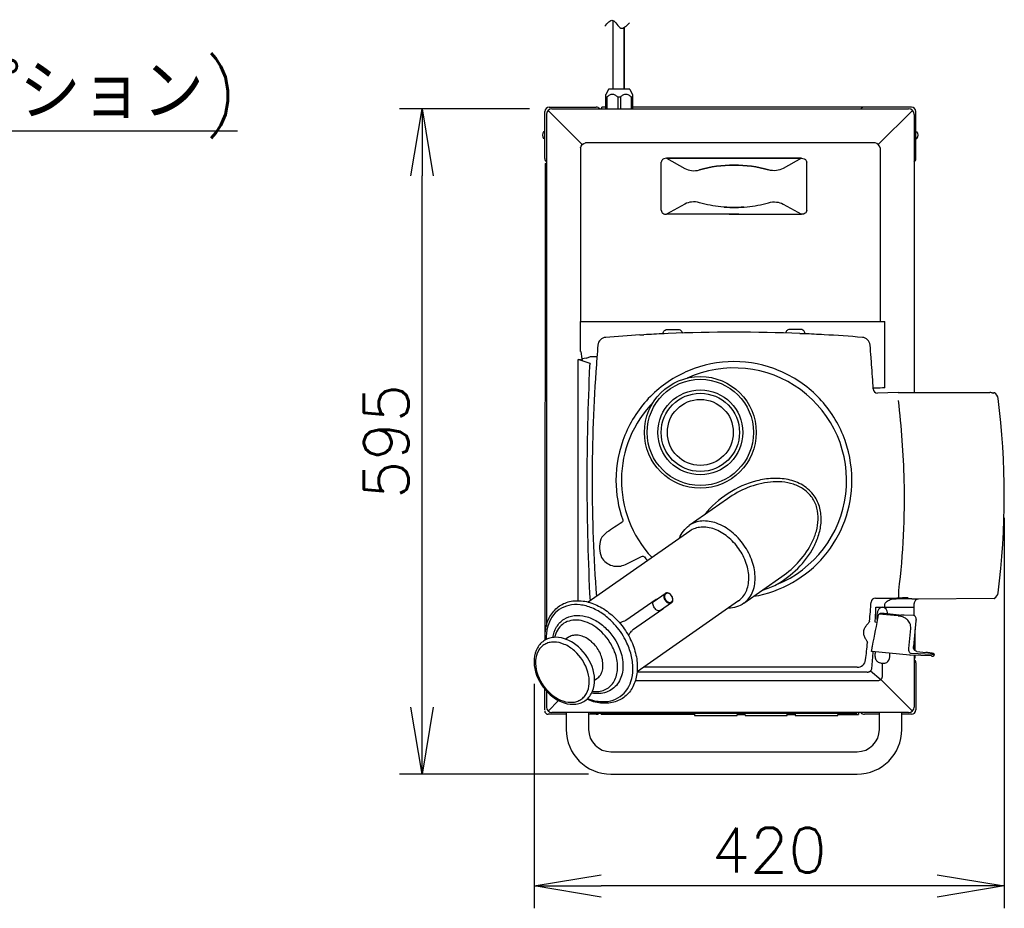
# Model space of a CAD drawing. Extents: x 460 to 8195, y 0 to 5507.
# Tile 24 of 30: x 4302 to 5182, y 2060 to 2855. Entities that reach past the tile are written whole.
import ezdxf
from ezdxf.enums import TextEntityAlignment as Align

# ---------------------------------------------------------------- set-up
doc = ezdxf.new("R2010")
doc.units = 0
doc.header["$LTSCALE"] = 2
doc.header["$PDMODE"] = 3
doc.layers.get('0').update_dxf_attribs({"linetype": 'CONTINUOUS'})
doc.layers.get('DEFPOINTS').update_dxf_attribs({"linetype": 'CONTINUOUS'})
for name, color, linetype in [('DANMEN', 7, 'CONTINUOUS'), ('KIKI-2D2', 7, 'CONTINUOUS'), ('SIYOU', 7, 'CONTINUOUS'), ('SUNPOU', 7, 'CONTINUOUS')]:
    doc.layers.add(name, color=color, linetype=linetype)
doc.styles.get("Standard").update_dxf_attribs({"font": 'romans.shx', "bigfont": 'extfont.shx'})
doc.dimstyles.get("Standard").update_dxf_attribs({"dimscale": 20, "dimtxt": 2, "dimasz": 3, "dimexe": 1, "dimexo": 1, "dimgap": 0.6, "dimtad": 3, "dimdec": 0, "dimzin": 0, "dimdsep": 46, "dimtxsty": 'STANDARD', "dimblk1": 'OPEN', "dimblk2": 'OPEN', "dimsah": 1, "dimcen": 1.5, "dimadec": 0, "dimazin": 0, "dimtfac": 1, "dimtdec": 0, "dimtmove": 0, "dimatfit": 0, "dimldrblk": 'DOTSMALL', "dimfxl": 1, "dimtvp": 1, "dimtolj": 1, "dimtzin": 0, "dimarcsym": 0})

# ---------------------------------------------------------------- blocks, each defined once
blk = doc.blocks.new('_OPEN')
at = {"color": 0, "linetype": 'ByBlock'}
for p, q in [((-1, 0.167), (0, 0)), ((0, 0), (-1, -0.167)), ((0, 0), (-1, 0))]:
    blk.add_line(p, q, dxfattribs=at)
blk = doc.blocks.new('*D43')
at = {"layer": 'DEFPOINTS', "color": 0}
for p in [(4662.01, 2775.18), (4778.18, 2775.18), (4830.87, 2180.16)]:
    blk.add_point(p, dxfattribs=at)
at = {"layer": 'SUNPOU', "color": 0, "lineweight": -2}
for p, q in [((4758.18, 2775.18), (4642.01, 2775.18)), ((4662.01, 2240.16), (4662.01, 2715.18)), ((4810.87, 2180.16), (4642.01, 2180.16))]:
    blk.add_line(p, q, dxfattribs=at)
at = {"layer": 'SUNPOU', "color": 0, "lineweight": -2, "xscale": 60, "yscale": 60, "zscale": 60}
for p, rotation in [((4662.01, 2775.18), 90), ((4662.01, 2180.16), 270)]:
    blk.add_blockref('_OPEN', p, dxfattribs=dict(at, rotation=rotation))
at = {"layer": 'SUNPOU', "color": 0, "insert": (4610.01, 2477.67), "char_height": 40, "attachment_point": 2, "rotation": 90}
blk.add_mtext('\\A1;595', dxfattribs=at)
blk = doc.blocks.new('_DotSmall')
at = {"color": 0, "linetype": 'ByBlock', "const_width": 0.5}
blk.add_lwpolyline([(-0.0625, 0, 1), (0.0625, 0, 1)], format="xyb", close=True, dxfattribs=at)
blk = doc.blocks.new('*D40')
at = {"layer": 'DEFPOINTS', "color": 0}
for p in [(5182.45, 2429.25), (4762.17, 2280.93), (4762.17, 2080.16)]:
    blk.add_point(p, dxfattribs=at)
at = {"layer": 'SUNPOU', "color": 0, "lineweight": -2}
for p, q in [((5182.45, 2409.25), (5182.45, 2060.16)), ((4762.17, 2260.93), (4762.17, 2060.16)), ((5122.45, 2080.16), (4822.17, 2080.16))]:
    blk.add_line(p, q, dxfattribs=at)
at = {"layer": 'SUNPOU', "color": 0, "lineweight": -2, "xscale": 60, "yscale": 60, "zscale": 60, "rotation": 180}
blk.add_blockref('_OPEN', (4762.17, 2080.16), dxfattribs=at)
at = {"layer": 'SUNPOU', "color": 0, "lineweight": -2, "xscale": 60, "yscale": 60, "zscale": 60}
blk.add_blockref('_OPEN', (5182.45, 2080.16), dxfattribs=at)
at = {"layer": 'SUNPOU', "color": 0, "insert": (4972.31, 2112.16), "char_height": 40, "attachment_point": 5}
blk.add_mtext('\\A1;420', dxfattribs=at)

msp = doc.modelspace()

# ---------------------------------------------------------------- linework, layer by layer
at = {"layer": 'DANMEN', "color": 2}
msp.add_open_spline([(4825.36, 2848.99), (4827.85, 2851.93), (4833.1, 2858.11), (4839.07, 2843.57), (4844.73, 2849.33), (4847.46, 2852.1)], degree=3, knots=[0, 0, 0, 0, 8.888986, 18.697599, 27.812947, 27.812947, 27.812947, 27.812947], dxfattribs=at)
at = {"layer": 'KIKI-2D2', "color": 2, "linetype": 'Continuous'}
for p, q in [((4832.56, 2854.2), (4832.56, 2792.68)), ((4842.56, 2847.7), (4842.56, 2792.68)), ((4842.56, 2792.68), (4842.56, 2847.7)), ((4828.54, 2792.42), (4826.17, 2788)), ((4847.38, 2792.68), (4828.98, 2792.68)), ((4847.82, 2792.42), (4850.19, 2788)), ((4826.18, 2775.18), (4826.18, 2788.02)), ((4827.31, 2785.68), (4826.18, 2785.68)), ((4827.31, 2785.68), (4827.31, 2775.18)), ((4837.04, 2785.68), (4837.04, 2775.18)), ((4839.31, 2785.68), (4837.04, 2785.68)), ((4839.31, 2785.68), (4839.31, 2775.18)), ((4849.04, 2785.68), (4849.04, 2775.18)), ((4850.18, 2785.68), (4849.04, 2785.68)), ((4850.18, 2788.02), (4850.18, 2775.18)), ((4771.68, 2730.69), (4771.68, 2772.68)), ((4805.26, 2743.1), (4774.65, 2773.72)), ((4775.68, 2776.68), (4817.68, 2776.68)), ((4778.18, 2775.18), (5096.85, 2775.18)), ((4822.7, 2775.18), (4822.71, 2776.7)), ((4826.18, 2776.7), (4822.71, 2776.7)), ((5057.35, 2776.68), (4850.18, 2776.67)), ((5099.35, 2776.68), (5057.35, 2776.68)), ((5069.77, 2743.1), (5100.39, 2773.72)), ((5103.35, 2730.69), (5103.35, 2772.68)), ((4773.18, 2770.19), (4773.18, 2312.91)), ((5101.85, 2770.19), (5101.85, 2521.36)), ((4771.68, 2754.64), (4770.68, 2754.64)), ((5103.35, 2754.64), (5104.35, 2754.64)), ((4771.68, 2748.74), (4770.68, 2748.74)), ((5103.35, 2748.74), (5104.35, 2748.74)), ((4803.66, 2740.38), (4803.66, 2584.89)), ((5067.05, 2744.71), (4807.99, 2744.71)), ((5071.38, 2740.38), (5071.38, 2584.88)), ((4880.4, 2730.87), (4896.83, 2721.74)), ((4880.4, 2730.87), (5001.31, 2730.87)), ((5001.31, 2730.87), (4880.4, 2730.87)), ((5001.31, 2730.87), (4984.88, 2721.74)), ((4772.16, 2726.25), (4771.76, 2299.92)), ((4772.16, 2726.25), (4773.18, 2726.25)), ((4875.86, 2684.43), (4875.86, 2727.31)), ((5005.86, 2684.43), (5005.86, 2727.31)), ((4896.83, 2690), (4880.4, 2680.87)), ((4984.88, 2690), (5001.31, 2680.87)), ((4945.31, 2680.87), (4880.4, 2680.87)), ((4936.41, 2680.87), (5001.31, 2680.87)), ((4803.37, 2584.88), (5071.66, 2584.88)), ((4803.76, 2557.98), (4803.76, 2584.86)), ((4807.49, 2584.86), (5075.73, 2584.86)), ((4906.76, 2584.86), (4906.75, 2584.88)), ((5017.95, 2584.86), (5017.89, 2584.88)), ((5075.73, 2525.61), (5075.73, 2584.86)), ((4826.15, 2570.76), (4826.15, 2570.74)), ((4881.93, 2574.17), (4878.32, 2574.01)), ((4881.74, 2577.94), (4890.45, 2577.94)), ((4999.94, 2577.94), (4991.23, 2577.94)), ((4804.01, 2558.2), (4804.96, 2551.58)), ((4808.96, 2552.16), (4804.96, 2551.58)), ((4815.13, 2553.76), (4818.35, 2553.76)), ((4801.64, 2335.27), (4801.64, 2550.89)), ((4812.36, 2547.29), (4801.64, 2550.89)), ((4803.69, 2550.52), (4802.75, 2550.52)), ((4803.41, 2550.53), (4803.36, 2550.53)), ((4803.73, 2550.52), (4803.69, 2550.52)), ((4805.17, 2550.45), (4803.73, 2550.52)), ((5087.68, 2521.36), (5069.25, 2520.9)), ((5087.68, 2521.36), (5169.57, 2521.36)), ((5172.61, 2520.79), (5173.25, 2521.36)), ((4934.98, 2426.48), (4900.77, 2402.53)), ((4901.3, 2397.46), (4810.62, 2333.97)), ((4901.33, 2397.49), (4901.3, 2397.46)), ((4949.51, 2332.92), (4983.72, 2356.87)), ((4869.52, 2334.88), (4879.28, 2341.71)), ((4871.14, 2336.32), (4844.25, 2317.49)), ((4944.93, 2335.15), (4854.25, 2271.65)), ((4875.25, 2326.69), (4885.01, 2333.53)), ((5067.39, 2337.59), (5086.53, 2337.56)), ((5083.85, 2337.07), (5085.83, 2337.04)), ((5085.83, 2337.04), (5085.82, 2337.03)), ((5099.92, 2336.94), (5085.82, 2337.03)), ((5088.15, 2337.61), (5086.53, 2337.56)), ((5101.85, 2322.12), (5101.85, 2332.79)), ((5173.26, 2337.13), (5105.82, 2336.65)), ((5105.82, 2336.79), (5105.82, 2336.65)), ((4877.16, 2327.72), (4850.27, 2308.89)), ((5067.76, 2329.48), (5101.85, 2329.48)), ((5071.63, 2323.89), (5070.26, 2323.26)), ((5087.65, 2321.58), (5070.26, 2323.26)), ((5074.95, 2323.8), (5071.63, 2323.89)), ((5072.51, 2329.37), (5075.68, 2329.37)), ((5073.4, 2329.37), (5073.4, 2329.48)), ((5088.46, 2322.47), (5074.95, 2323.8)), ((5068.84, 2315.86), (5066.99, 2315.95)), ((5076.73, 2322.67), (5076.73, 2322.67)), ((5088.24, 2321.55), (5088.24, 2321.55)), ((5089.3, 2322.42), (5089.61, 2322.41)), ((5090.09, 2322.42), (5090.1, 2322.55)), ((5092.86, 2322.62), (5101.25, 2322.29)), ((5101.25, 2322.29), (5101.34, 2322.28)), ((5103.51, 2317.17), (5101.27, 2294.3)), ((5097.08, 2292.57), (5098.84, 2310.48)), ((5102.74, 2290.57), (5102.75, 2309.44)), ((4792.53, 2302.32), (4790.34, 2300.79)), ((5101.85, 2300.24), (5101.85, 2291.6)), ((5098.05, 2286.58), (5063.9, 2289.89)), ((5104.26, 2289.91), (5104.25, 2289.91)), ((5104.25, 2289.91), (5112.2, 2288.98)), ((5072.04, 2279.37), (5075.68, 2279.37)), ((5073.4, 2279.37), (5073.4, 2267.94)), ((5098.05, 2286.58), (5098.16, 2286.57)), ((5117.24, 2285.81), (5098.16, 2286.57)), ((5117.78, 2287.25), (5099.3, 2287.99)), ((5101.85, 2286.42), (5101.85, 2240.16)), ((5102.73, 2283.95), (5101.85, 2283.95)), ((5102.73, 2283.95), (5102.73, 2286.39)), ((5103.35, 2279.65), (5103.35, 2237.66)), ((5119.71, 2286.31), (5119.81, 2287.31)), ((5119.71, 2286.31), (5119.71, 2286.31)), ((5119.81, 2287.31), (5119.81, 2287.31)), ((5059.87, 2271.45), (4854.25, 2271.45)), ((5062.92, 2272.53), (5072.14, 2264.77)), ((4818.33, 2265.47), (4816.15, 2263.95)), ((5069.07, 2263.61), (4852.68, 2263.61)), ((5072.14, 2264.77), (5100.39, 2236.62)), ((4771.68, 2237.66), (4771.68, 2256.22)), ((4773.18, 2254.48), (4773.18, 2240.16)), ((4784, 2245.98), (4774.65, 2236.62)), ((4790.86, 2233.66), (4774.68, 2233.66)), ((5096.85, 2235.16), (4778.18, 2235.16)), ((4790.86, 2235.16), (4790.86, 2220.16)), ((4810.86, 2235.16), (4810.86, 2220.16)), ((4817.68, 2233.66), (4810.86, 2233.66)), ((4812.61, 2235.16), (4812.61, 2234.66)), ((4812.61, 2234.66), (5050.6, 2234.66)), ((4822.19, 2233.72), (4822.19, 2234.66)), ((4822.19, 2233.72), (4905.51, 2233.64)), ((4905.51, 2234.56), (4905.51, 2233.06)), ((4906.01, 2232.56), (4943.21, 2232.56)), ((4943.71, 2234.56), (4943.71, 2233.06)), ((4943.71, 2233.61), (4950.76, 2233.6)), ((4950.76, 2232.96), (4950.76, 2234.56)), ((4951.26, 2232.46), (4987.96, 2232.46)), ((4988.46, 2232.96), (4988.46, 2234.56)), ((4988.46, 2233.56), (4995.51, 2233.56)), ((4995.51, 2234.56), (4995.51, 2233.06)), ((4996.01, 2232.56), (5033.2, 2232.56)), ((5033.7, 2234.66), (5033.7, 2233.06)), ((5033.7, 2233.52), (5052.18, 2233.5)), ((5050.6, 2235.16), (5050.6, 2234.66)), ((5052.18, 2235.16), (5052.18, 2233.5)), ((5070.85, 2233.66), (5057.35, 2233.66)), ((5070.85, 2220.16), (5070.85, 2235.16)), ((5090.85, 2220.16), (5090.85, 2235.16)), ((5099.35, 2233.66), (5090.85, 2233.66)), ((4830.86, 2200.16), (5050.85, 2200.16)), ((4830.9, 2180.16), (5050.82, 2180.16))]:
    msp.add_line(p, q, dxfattribs=at)
for radius in [49.98, 47.48, 37.99, 34.99, 29.49]:
    msp.add_circle((4910.76, 2485.79), radius, dxfattribs=at)
for centre, radius, start, end in [((4828.98, 2792.18), 0.5, 89.99999, 151.82141), ((4847.38, 2792.18), 0.5, 28.17859, 90.00001), ((4775.68, 2772.68), 4, 90, 180), ((4778.18, 2770.19), 5, 90, 180), ((4817.68, 2772.68), 4, 38.69306, 90), ((5057.35, 2772.68), 4, 90, 141.30694), ((5096.85, 2770.19), 5, 0, 90), ((5099.35, 2772.68), 4, 0, 90), ((4774.54, 2751.69), 4.85, 142.54842, 217.45158), ((5100.5, 2751.69), 4.85, 322.54842, 37.45158), ((4775.68, 2730.69), 4, 180, 231.30694), ((5099.35, 2730.69), 4, 308.69306, 0), ((4806.12, 2584.49), 0.5, 47.93488, 51.4746), ((4826.78, 2563.17), 7.62, 94.70133, 175.04149), ((4826.78, 2563.18), 7.59, 94.70099, 175.04489), ((4940.85, 1159.59), 1415.81, 93.40564, 94.64672), ((4940.85, 1159.59), 1415.8, 92.5314, 93.25908), ((4940.84, 1159.14), 1416.25, 87.61283, 92.38403), ((4940.84, 1159.59), 1415.8, 86.73982, 87.4675), ((4940.84, 1159.56), 1415.84, 85.3522, 86.73986), ((5054.94, 2563.18), 7.59, 4.95512, 85.2989), ((6213.51, 2442.88), 1399.56, 175.04149, 175.49412), ((3642.47, 2442.83), 1425.17, 4.426, 4.87046), ((6239.38, 2442.83), 1425.32, 175.57383, 175.82743), ((3642.48, 2442.83), 1425.16, 4.1724, 4.426), ((4818.06, 2553.45), 13.24, 188.12023, 193.09781), ((6955.45, 2443.84), 2146.05, 177.28674, 182.90568), ((4815.83, 2545.24), 4.03, 168.20424, 177.288), ((4815.89, 2545.22), 4.09, 159.0844, 168.15067), ((4816.14, 2545.12), 4.36, 150.19892, 159.0366), ((6239.75, 2442.82), 1425.68, 175.8281, 179.99762), ((4940.86, 2442.8), 100.62, 292.17191, 114.60643), ((3642.44, 2442.83), 1425.21, 3.29041, 4.17239), ((5069.24, 2524.85), 3.95, 183.19661, 270.19391), ((5190.34, -102.95), 2631.06, 92.49671, 92.68753), ((5169.57, 2514.12), 7.24, 78.48134, 90.00818), ((5170.07, 2515.27), 6.89, 7.26495, 57.82904), ((4940.86, 2442.8), 100.62, 135.36446, 223.25788), ((4315.77, 2423.72), 777.44, 1.41145, 6.68189), ((4495.99, 2429.25), 686.46, 352.7274, 7.2726), ((6229.76, 2442.94), 1415.7, 180.00255, 184.20835), ((4940.99, 2442.92), 105.64, 180.06638, 199.53041), ((4409.68, 2426.69), 683.49, 353.07962, 1.35687), ((5600.49, 1250.82), 1382.12, 123.34993, 124.01828), ((4286.97, 3506.75), 1267.95, 296.05352, 296.78209), ((4940.02, 2442.49), 104.54, 220.68109, 223.07745), ((4938.87, 2432.3), 91.83, 287.55548, 295.79617), ((5170.08, 2343.23), 6.89, 302.17096, 352.73505), ((4879.86, 2336.02), 6.32, 34.99111, 42.08894), ((4879.86, 2336.02), 6.32, 27.91106, 35.00889), ((3653.04, 2442.88), 1414.61, 354.88735, 355.58321), ((5067.38, 2333.64), 3.94, 89.82045, 175.66953), ((5105.86, 2332.65), 4, 172.54256, 177.93536), ((5105.85, 2332.65), 4, 90.46456, 171.73345), ((5105.85, 2332.65), 3.99, 171.73324, 172.54006), ((2926.69, 2443.74), 2144.12, 356.58311, 356.94537), ((2926.81, 2443.73), 2143.99, 356.58311, 356.94539), ((3697.41, 2577.39), 1396.15, 348.31702, 349.49146), ((5086.34, 2308.11), 13.53, 81.93242, 84.42325), ((5086.93, 2308.12), 13.49, 75.82013, 84.42581), ((5086.34, 2308.13), 13.51, 81.52522, 81.93211), ((5086.96, 2308.26), 13.36, 75.19912, 75.80547), ((5087.02, 2308.45), 13.15, 66.75748, 75.21787), ((5087.15, 2308.77), 12.81, 64.39488, 66.72946), ((5087.3, 2309.08), 12.46, 57.4489, 64.41507), ((5087.56, 2309.5), 11.97, 52.7897, 57.43183), ((5087.76, 2309.76), 11.64, 50.12944, 52.77986), ((4784.81, 2269.49), 66.5, 34.97932, 42.43806), ((4784.84, 2269.45), 66.5, 27.56201, 35.02065), ((3653.02, 2442.88), 1414.63, 353.48658, 354.11379), ((2928.64, 2443.61), 2142.16, 355.49101, 355.88131), ((2931.09, 2443.41), 2139.7, 355.49117, 355.88192), ((5050.97, 2283.28), 7.59, 269.99452, 353.42277), ((5099.35, 2279.65), 4, 0, 51.30694), ((4941.87, -102879.87), 105155.61, 89.9405532, 90.0445799), ((5060.17, 2275.33), 3.89, 265.63978, 276.38932), ((5060.16, 2275.39), 3.96, 276.4026, 282.519), ((5060.11, 2275.59), 4.17, 282.55201, 289.68369), ((5060.08, 2275.68), 4.26, 289.64846, 293.38502), ((5060.16, 2275.52), 4.08, 293.33576, 302.196), ((5060.24, 2275.37), 3.91, 302.26236, 315.65328), ((5060.4, 2275.29), 3.73, 312.40418, 315.01141), ((5060.24, 2275.37), 3.91, 315.69863, 317.17955), ((5060.2, 2275.4), 3.96, 317.22716, 330.12803), ((5060.05, 2275.49), 4.14, 330.13291, 342.89025), ((5060.19, 2275.45), 3.99, 342.91795, 344.49956), ((5060.23, 2275.43), 3.95, 344.49596, 354.63333), ((5060.26, 2275.43), 3.91, 354.6574, 356.68967), ((4774.68, 2236.66), 3, 180, 270), ((4778.18, 2240.16), 5, 180, 270), ((5096.85, 2240.16), 5, 270, 0), ((5099.35, 2237.66), 4, 270, 0), ((4817.68, 2237.66), 4, 270, 311.14572), ((4906.01, 2233.06), 0.5, 180, 270), ((4943.21, 2233.06), 0.5, 270, 0), ((4951.26, 2232.96), 0.5, 180, 270), ((4987.96, 2232.96), 0.5, 270, 0), ((4996.01, 2233.06), 0.5, 180, 270), ((5033.2, 2233.06), 0.5, 270, 0), ((5057.35, 2237.66), 4, 218.69306, 270), ((4830.86, 2220.16), 40, 180, 270), ((4830.86, 2220.16), 20, 180, 270), ((5050.85, 2220.16), 40, 270, 0), ((5050.85, 2220.16), 20, 270, 0)]:
    msp.add_arc(centre, radius, start, end, dxfattribs=at)
for centre, major_axis, ratio, start_param, end_param in [((4808.06, 2514.94), (-4.05, 43.25), 0.067643, -0.001511, 0.090726), ((5073.94, 2321.37), (0, 8), 0.57735, -1.304521, 0), ((4839.22, 2307.56), (108.68, 33.8), 0.068546, 1.514341, 1.555652), ((4839.22, 2307.56), (68.94, 90.57), 0.068546, -1.555651, -1.514341), ((5075.68, 2287.37), (0, 8), 0.57735, 3.141593, 4.831172)]:
    msp.add_ellipse(centre, major_axis=major_axis, ratio=ratio, start_param=start_param, end_param=end_param, dxfattribs=at)
for points, knots in [([(4837.04, 2785.68), (4836.7, 2786), (4835.98, 2786.6), (4834.8, 2787.36), (4833.53, 2787.89), (4832.18, 2788.08), (4830.83, 2787.89), (4829.55, 2787.36), (4828.38, 2786.6), (4827.66, 2786), (4827.31, 2785.68)], [0, 0, 0, 0, 0.128337, 0.254532, 0.378235, 0.5, 0.621765, 0.745467, 0.871663, 1, 1, 1, 1]), ([(4849.04, 2785.68), (4848.69, 2786), (4847.98, 2786.6), (4846.8, 2787.36), (4845.53, 2787.89), (4844.18, 2788.08), (4842.82, 2787.89), (4841.55, 2787.36), (4840.38, 2786.6), (4839.66, 2786), (4839.31, 2785.68)], [0, 0, 0, 0, 0.128337, 0.254532, 0.378235, 0.5, 0.621765, 0.745467, 0.871663, 1, 1, 1, 1]), ([(4880.4, 2730.87), (4879.6, 2730.87), (4878.36, 2730.69), (4876.95, 2729.87), (4876.42, 2729.23), (4876.23, 2728.87)], [0, 0, 0, 0, 0.499522, 0.750007, 1, 1, 1, 1]), ([(5001.31, 2730.87), (5002.12, 2730.87), (5003.35, 2730.69), (5004.77, 2729.87), (5005.3, 2729.23), (5005.48, 2728.87)], [0, 0, 0, 0, 0.499522, 0.750007, 1, 1, 1, 1]), ([(4896.83, 2721.74), (4898.71, 2720.7), (4903.16, 2719.52), (4907.72, 2719.89), (4909.95, 2720.54)], [0, 0, 0, 0, 0.480116, 1, 1, 1, 1]), ([(4909.95, 2720.54), (4919.94, 2723.46), (4940.86, 2726.21), (4961.78, 2723.46), (4971.76, 2720.54)], [0, 0, 0, 0, 0.5, 1, 1, 1, 1]), ([(4971.76, 2720.54), (4961.78, 2723.46), (4940.86, 2726.21), (4919.94, 2723.46), (4909.95, 2720.54)], [0, 0, 0, 0, 0.5, 1, 1, 1, 1]), ([(4984.88, 2721.74), (4983.01, 2720.7), (4978.55, 2719.52), (4973.99, 2719.89), (4971.76, 2720.54)], [0, 0, 0, 0, 0.480116, 1, 1, 1, 1]), ([(4875.86, 2684.43), (4875.86, 2683.89), (4876.1, 2682.79), (4877.25, 2681.58), (4878.78, 2680.98), (4879.87, 2680.87), (4880.4, 2680.87)], [0, 0, 0, 0, 0.249309, 0.498524, 0.74895, 1, 1, 1, 1]), ([(4909.95, 2691.19), (4907.72, 2691.84), (4903.16, 2692.22), (4898.71, 2691.04), (4896.83, 2690)], [0, 0, 0, 0, 0.519884, 1, 1, 1, 1]), ([(4949.68, 2687.23), (4942.87, 2686.72), (4929.44, 2686.87), (4916.23, 2689.36), (4909.95, 2691.19)], [0, 0, 0, 0, 0.510793, 1, 1, 1, 1]), ([(4932.04, 2687.23), (4938.84, 2686.72), (4952.28, 2686.87), (4965.49, 2689.36), (4971.76, 2691.19)], [0, 0, 0, 0, 0.510793, 1, 1, 1, 1]), ([(4971.76, 2691.19), (4973.99, 2691.84), (4978.55, 2692.22), (4983.01, 2691.04), (4984.88, 2690)], [0, 0, 0, 0, 0.519884, 1, 1, 1, 1]), ([(5005.86, 2684.43), (5005.86, 2683.89), (5005.62, 2682.79), (5004.46, 2681.58), (5002.93, 2680.98), (5001.85, 2680.87), (5001.31, 2680.87)], [0, 0, 0, 0, 0.249309, 0.498524, 0.74895, 1, 1, 1, 1]), ([(4877.28, 2574.03), (4877.36, 2574.56), (4877.69, 2575.61), (4878.71, 2576.89), (4880.12, 2577.74), (4881.2, 2577.94), (4881.74, 2577.94)], [0, 0, 0, 0, 0.250071, 0.500083, 0.750046, 1, 1, 1, 1]), ([(4890.45, 2577.94), (4890.94, 2577.94), (4891.95, 2577.77), (4893.27, 2577.04), (4894.29, 2575.92), (4894.69, 2574.98), (4894.81, 2574.5)], [0, 0, 0, 0, 0.249964, 0.499932, 0.749934, 1, 1, 1, 1]), ([(4991.23, 2577.94), (4990.73, 2577.94), (4989.73, 2577.77), (4988.4, 2577.04), (4987.38, 2575.92), (4986.98, 2574.98), (4986.86, 2574.5)], [0, 0, 0, 0, 0.249984, 0.499973, 0.749978, 1, 1, 1, 1]), ([(4999.84, 2574.23), (5000.43, 2574.15), (5001.62, 2574.16), (5002.8, 2574.1), (5003.4, 2574.08)], [0, 0, 0, 0, 0.49793, 1, 1, 1, 1]), ([(5004.39, 2574.03), (5004.32, 2574.56), (5003.98, 2575.61), (5002.96, 2576.89), (5001.56, 2577.74), (5000.48, 2577.94), (4999.94, 2577.94)], [0, 0, 0, 0, 0.250025, 0.500034, 0.750022, 1, 1, 1, 1]), ([(4808.96, 2552.16), (4809.89, 2552.7), (4811.91, 2553.51), (4814.06, 2553.76), (4815.13, 2553.76)], [0, 0, 0, 0, 0.499826, 1, 1, 1, 1]), ([(5046.26, 2442.8), (5046.24, 2456.57), (5040.82, 2484.4), (5017.52, 2519.76), (4982.39, 2543.51), (4940.81, 2551.84), (4899.24, 2543.49), (4864.11, 2519.75), (4840.8, 2484.4), (4835.37, 2456.57), (4835.35, 2442.8)], [0, 0, 0, 0, 0.125027, 0.250028, 0.375014, 0.499999, 0.624986, 0.749973, 0.874975, 1, 1, 1, 1]), ([(5066.97, 2525.22), (5066.9, 2525.22), (5066.48, 2525.23), (5066.06, 2525.26), (5065.72, 2525.28)], [0, 0, 0, 0, 0.176191, 1, 1, 1, 1]), ([(5172.61, 2520.79), (5172.58, 2520.76), (5172.4, 2520.85), (5172.11, 2520.91), (5171.62, 2521.08), (5171.24, 2521.17), (5171.02, 2521.22)], [0, 0, 0, 0, 0.0808, 0.284274, 0.596814, 1, 1, 1, 1]), ([(5173.75, 2521.1), (5173.64, 2521.17), (5173.48, 2521.28), (5173.32, 2521.32), (5173.26, 2521.38), (5173.25, 2521.36)], [0, 0, 0, 0, 0.67845, 0.909481, 1, 1, 1, 1]), ([(5012.6, 2428.97), (5009.92, 2432.79), (5002.76, 2439.31), (4989.33, 2444.23), (4975.13, 2445.13), (4956.5, 2442.16), (4934.77, 2432.29), (4920.52, 2419.6), (4914.66, 2412.29)], [0, 0, 0, 0, 0.124656, 0.249618, 0.374815, 0.500121, 0.750028, 1, 1, 1, 1]), ([(5010.58, 2427.55), (5008.6, 2430.38), (5003.54, 2435.34), (4994.05, 2439.87), (4983.76, 2441.81), (4969.86, 2441.59), (4952.9, 2437.13), (4940.65, 2430.44), (4934.98, 2426.48)], [0, 0, 0, 0, 0.124836, 0.249821, 0.374942, 0.500126, 0.749957, 1, 1, 1, 1]), ([(4958.67, 2339.18), (4970.72, 2341.24), (4994.3, 2349.67), (5023.06, 2373.59), (5041.89, 2405.91), (5046.26, 2430.57), (5046.26, 2442.8)], [0, 0, 0, 0, 0.250011, 0.500013, 0.750008, 1, 1, 1, 1]), ([(4978.83, 2349.62), (4985.74, 2353.6), (4998.58, 2363.38), (5010.86, 2379.49), (5017.05, 2394.29), (5019.26, 2406.17), (5018.24, 2418.26), (5014.88, 2425.71), (5012.6, 2428.97)], [0, 0, 0, 0, 0.250065, 0.499913, 0.625135, 0.750259, 0.87522, 1, 1, 1, 1]), ([(4983.72, 2356.88), (4989.38, 2360.84), (4999.86, 2370.07), (5009.85, 2384.48), (5014.81, 2397.47), (5016.5, 2407.81), (5015.49, 2418.27), (5012.56, 2424.72), (5010.58, 2427.55)], [0, 0, 0, 0, 0.250055, 0.499887, 0.62507, 0.750187, 0.875169, 1, 1, 1, 1]), ([(4841.43, 2407.6), (4841.57, 2407.21), (4841.58, 2406.3), (4841.02, 2405.58), (4840.67, 2405.35)], [0, 0, 0, 0, 0.500013, 1, 1, 1, 1]), ([(4892.02, 2391.13), (4892.91, 2393.42), (4895.27, 2397.73), (4898.82, 2401.16), (4900.77, 2402.53)], [0, 0, 0, 0, 0.507493, 1, 1, 1, 1]), ([(4949.75, 2384.96), (4946.61, 2389.44), (4939.34, 2397.31), (4926.25, 2405.12), (4914.43, 2407.2), (4906.02, 2405.5), (4902.39, 2403.66), (4900.77, 2402.53)], [0, 0, 0, 0, 0.287305, 0.554193, 0.789006, 0.896385, 1, 1, 1, 1]), ([(4945.15, 2381.73), (4942.34, 2385.74), (4935.85, 2392.78), (4925.75, 2398.78), (4917.42, 2400.97), (4911.52, 2401.24), (4906.04, 2400.14), (4902.78, 2398.5), (4901.33, 2397.49)], [0, 0, 0, 0, 0.286999, 0.553516, 0.675467, 0.789319, 0.896549, 1, 1, 1, 1]), ([(4821.75, 2390.16), (4820.94, 2387.53), (4820.09, 2381.95), (4821.42, 2376.46), (4822.45, 2373.91)], [0, 0, 0, 0, 0.499816, 1, 1, 1, 1]), ([(4949.51, 2332.92), (4951.13, 2334.05), (4954.1, 2336.84), (4958.57, 2344.16), (4960.66, 2355.97), (4957.8, 2370.95), (4952.89, 2380.47), (4949.75, 2384.96)], [0, 0, 0, 0, 0.103616, 0.210995, 0.445808, 0.712696, 1, 1, 1, 1]), ([(4944.93, 2335.15), (4946.38, 2336.16), (4949.04, 2338.65), (4951.96, 2343.43), (4953.73, 2349.06), (4954.54, 2357.65), (4952.36, 2369.21), (4947.96, 2377.72), (4945.15, 2381.73)], [0, 0, 0, 0, 0.103456, 0.210669, 0.324498, 0.446432, 0.712953, 1, 1, 1, 1]), ([(4822.45, 2373.91), (4824.55, 2370.51), (4831.49, 2365.09), (4840.29, 2365.9), (4843.86, 2367.65)], [0, 0, 0, 0, 0.500193, 1, 1, 1, 1]), ([(4858.3, 2374.83), (4858.69, 2375.03), (4859.64, 2375.16), (4860.46, 2374.68), (4860.75, 2374.34)], [0, 0, 0, 0, 0.499995, 1, 1, 1, 1]), ([(4879.28, 2341.71), (4879.09, 2341.58), (4878.74, 2341.25), (4878.36, 2340.63), (4878.12, 2339.89), (4878.02, 2338.76), (4878.3, 2337.24), (4878.88, 2336.12), (4879.25, 2335.59)], [0, 0, 0, 0, 0.103456, 0.210669, 0.324498, 0.446432, 0.712953, 1, 1, 1, 1]), ([(4884.56, 2340.26), (4884.2, 2340.66), (4883.41, 2341.33), (4882.06, 2341.93), (4880.9, 2341.97), (4880.12, 2341.69), (4879.62, 2341.35), (4879.22, 2340.89), (4878.84, 2340.1), (4878.69, 2338.9), (4879.02, 2337.4), (4879.52, 2336.45), (4879.83, 2336)], [0, 0, 0, 0, 0.14192, 0.271108, 0.384822, 0.437782, 0.489816, 0.542676, 0.597931, 0.718773, 0.854713, 1, 1, 1, 1]), ([(4885.04, 2339.65), (4884.67, 2340.17), (4883.82, 2341.1), (4882.49, 2341.89), (4881.39, 2342.18), (4880.62, 2342.21), (4879.9, 2342.06), (4879.47, 2341.85), (4879.28, 2341.71)], [0, 0, 0, 0, 0.287047, 0.553568, 0.675502, 0.789331, 0.896544, 1, 1, 1, 1]), ([(5088.15, 2337.61), (5088.19, 2337.65), (5088.19, 2337.87), (5088.24, 2338.26), (5088.25, 2338.89), (5088.27, 2340.09), (5088.26, 2341.94), (5088.22, 2343.5), (5088.2, 2344.34)], [0, 0, 0, 0, 0.026017, 0.08686, 0.180874, 0.304857, 0.624117, 1, 1, 1, 1]), ([(4772.14, 2300.01), (4771.86, 2304.3), (4772.39, 2312.65), (4776.45, 2322.19), (4781.49, 2328.06), (4786, 2331.48), (4791.17, 2333.88), (4798.85, 2335.66), (4809.44, 2334.97), (4821.9, 2330.02), (4833.46, 2321.57), (4839.94, 2314.15), (4842.79, 2310.06)], [0, 0, 0, 0, 0.126399, 0.242099, 0.297551, 0.352361, 0.407481, 0.463833, 0.58269, 0.71286, 0.853401, 1, 1, 1, 1]), ([(4869.7, 2328.9), (4869.33, 2329.43), (4868.74, 2330.52), (4868.32, 2332.23), (4868.51, 2333.81), (4869.14, 2334.62), (4869.52, 2334.88)], [0, 0, 0, 0, 0.293661, 0.561012, 0.791323, 1, 1, 1, 1]), ([(4879.25, 2335.59), (4879.62, 2335.07), (4880.47, 2334.14), (4881.8, 2333.35), (4882.9, 2333.06), (4883.68, 2333.03), (4884.4, 2333.18), (4884.82, 2333.39), (4885.01, 2333.53)], [0, 0, 0, 0, 0.287047, 0.553568, 0.675502, 0.789331, 0.896544, 1, 1, 1, 1]), ([(4879.83, 2336), (4880.15, 2335.55), (4880.87, 2334.75), (4882.17, 2333.94), (4883.35, 2333.66), (4884.22, 2333.76), (4884.79, 2333.97), (4885.28, 2334.32), (4885.81, 2334.96), (4886.17, 2336.06), (4886.07, 2337.53), (4885.7, 2338.51), (4885.45, 2338.98)], [0, 0, 0, 0, 0.145287, 0.281227, 0.402069, 0.457324, 0.510184, 0.562218, 0.615178, 0.728892, 0.85808, 1, 1, 1, 1]), ([(4885.01, 2333.53), (4885.2, 2333.66), (4885.56, 2333.99), (4885.94, 2334.61), (4886.17, 2335.35), (4886.28, 2336.48), (4885.99, 2338), (4885.41, 2339.12), (4885.04, 2339.65)], [0, 0, 0, 0, 0.103456, 0.210669, 0.324498, 0.446432, 0.712953, 1, 1, 1, 1]), ([(4949.51, 2332.92), (4947.56, 2331.55), (4943.12, 2329.39), (4938.26, 2328.65), (4935.8, 2328.6)], [0, 0, 0, 0, 0.492506, 1, 1, 1, 1]), ([(5075.7, 2332.14), (5075.7, 2332.44), (5075.9, 2332.99), (5076.27, 2333.39), (5076.45, 2333.55)], [0, 0, 0, 0, 0.556014, 1, 1, 1, 1]), ([(5075.72, 2329.48), (5075.72, 2329.92), (5075.69, 2330.81), (5075.7, 2331.69), (5075.7, 2332.14)], [0, 0, 0, 0, 0.499905, 1, 1, 1, 1]), ([(5076.45, 2333.55), (5076.88, 2333.96), (5077.83, 2334.81), (5079.5, 2335.97), (5081.54, 2336.85), (5083.07, 2337.07), (5083.84, 2337.07)], [0, 0, 0, 0, 0.212029, 0.456603, 0.723171, 1, 1, 1, 1]), ([(5096.63, 2337.76), (5096.01, 2337.76), (5093.18, 2337.75), (5090.36, 2337.68), (5088.15, 2337.61)], [0, 0, 0, 0, 0.218198, 1, 1, 1, 1]), ([(5099.92, 2336.94), (5100.38, 2336.93), (5101.23, 2336.93), (5102.41, 2336.91), (5103.42, 2336.9), (5104.26, 2336.88), (5104.84, 2336.87), (5105.22, 2336.85), (5105.43, 2336.84), (5105.59, 2336.83), (5105.71, 2336.82), (5105.77, 2336.81), (5105.82, 2336.8), (5105.82, 2336.79)], [0, 0, 0, 0, 0.230017, 0.431402, 0.603294, 0.744961, 0.855804, 0.899517, 0.935364, 0.963313, 0.983348, 0.99549, 1, 1, 1, 1]), ([(5173.26, 2337.13), (5173.27, 2337.12), (5173.33, 2337.17), (5173.49, 2337.22), (5173.65, 2337.32), (5173.75, 2337.39)], [0, 0, 0, 0, 0.090519, 0.32155, 1, 1, 1, 1]), ([(4833.89, 2314.37), (4831.02, 2317.51), (4824.83, 2323.08), (4814.4, 2329.06), (4803.66, 2332.05), (4793.36, 2331.72), (4784.33, 2327.88), (4777.54, 2320.8), (4773.61, 2311.3), (4772.99, 2304.25), (4773.11, 2300.6)], [0, 0, 0, 0, 0.149456, 0.290119, 0.418925, 0.536001, 0.645517, 0.754894, 0.871619, 1, 1, 1, 1]), ([(4875.25, 2326.69), (4874.88, 2326.43), (4873.91, 2326.11), (4872.35, 2326.47), (4870.89, 2327.45), (4870.07, 2328.38), (4869.7, 2328.9)], [0, 0, 0, 0, 0.208677, 0.438987, 0.706336, 1, 1, 1, 1]), ([(5069.09, 2317.28), (5068.53, 2319.55), (5068.63, 2323.08), (5069.84, 2326.97), (5070.82, 2328.5), (5071.4, 2328.95)], [0, 0, 0, 0, 0.572047, 0.82169, 1, 1, 1, 1]), ([(5070.14, 2322.75), (5070.15, 2322.82), (5070.17, 2322.93), (5070.2, 2323.09), (5070.24, 2323.19), (5070.25, 2323.25), (5070.26, 2323.26)], [0, 0, 0, 0, 0.370749, 0.690054, 0.910519, 1, 1, 1, 1]), ([(4778.93, 2302.34), (4779.45, 2305.66), (4781.58, 2312.05), (4788.51, 2319.36), (4798.08, 2322.66), (4808.62, 2321.7), (4818.96, 2317.05), (4831.32, 2306.86), (4837.8, 2295.81), (4840.01, 2287.95)], [0, 0, 0, 0, 0.115819, 0.224955, 0.334729, 0.452175, 0.580803, 0.719158, 1, 1, 1, 1]), ([(4828.58, 2300.13), (4825.1, 2305.09), (4818.6, 2311.55), (4808.29, 2316.65), (4800.67, 2318.25), (4793.46, 2317.53), (4787.25, 2314.4), (4782.68, 2309.11), (4781.01, 2304.7), (4780.48, 2302.37)], [0, 0, 0, 0, 0.294392, 0.430252, 0.554497, 0.668046, 0.775472, 0.883898, 1, 1, 1, 1]), ([(5062.02, 2316.82), (5061.92, 2316.26), (5060.9, 2315.08), (5059.25, 2313.23), (5057.42, 2310.75), (5056.18, 2307.6), (5056.79, 2304.29), (5058.1, 2301.55), (5059.35, 2299.55), (5060.19, 2298.32), (5060.19, 2297.81)], [0, 0, 0, 0, 0.079359, 0.20468, 0.353374, 0.507736, 0.66129, 0.807552, 0.928218, 1, 1, 1, 1]), ([(5088.58, 2322.46), (5088.65, 2322.46), (5088.89, 2322.44), (5089.13, 2322.43), (5089.3, 2322.42)], [0, 0, 0, 0, 0.286478, 1, 1, 1, 1]), ([(5089.61, 2322.41), (5089.68, 2322.41), (5089.79, 2322.4), (5089.95, 2322.4), (5090.02, 2322.41), (5090.08, 2322.41), (5090.09, 2322.42)], [0, 0, 0, 0, 0.427177, 0.738582, 0.929218, 1, 1, 1, 1]), ([(5090.1, 2322.55), (5090.1, 2322.57), (5090.18, 2322.6), (5090.3, 2322.62), (5090.53, 2322.65), (5090.99, 2322.66), (5091.78, 2322.66), (5092.47, 2322.64), (5092.86, 2322.62)], [0, 0, 0, 0, 0.022523, 0.072344, 0.15235, 0.262754, 0.573506, 1, 1, 1, 1]), ([(5098.84, 2310.48), (5098.92, 2311.25), (5098.85, 2312.82), (5097.92, 2315.81), (5096.41, 2317.7), (5095.22, 2318.7)], [0, 0, 0, 0, 0.25069, 0.501434, 1, 1, 1, 1]), ([(5101.35, 2322.28), (5101.54, 2322.26), (5101.94, 2322.13), (5102.63, 2321.6), (5103.24, 2320.52), (5103.58, 2318.94), (5103.57, 2317.78), (5103.51, 2317.17)], [0, 0, 0, 0, 0.098899, 0.200892, 0.42777, 0.698272, 1, 1, 1, 1]), ([(4842.79, 2310.06), (4845.65, 2305.98), (4850.42, 2297.36), (4854.4, 2283.61), (4854.79, 2270.21), (4851.82, 2260.02), (4847.52, 2253.41), (4843.5, 2249.38), (4838.74, 2246.3), (4831.51, 2243.57), (4821.16, 2243.02), (4813.13, 2245.38), (4809.19, 2247.1)], [0, 0, 0, 0, 0.1466, 0.287144, 0.417318, 0.536181, 0.592534, 0.647656, 0.702466, 0.757918, 0.873611, 1, 1, 1, 1]), ([(4814.91, 2273.36), (4812.7, 2281.23), (4805.68, 2292.15), (4792.42, 2300.81), (4783.21, 2302.94), (4776.35, 2302.05), (4771.75, 2300.18), (4767.87, 2297.14), (4763.84, 2291.7), (4761.5, 2282.77), (4762.48, 2275.41), (4763.51, 2271.74)], [0, 0, 0, 0, 0.277404, 0.410735, 0.531569, 0.588172, 0.643193, 0.697823, 0.753304, 0.87035, 1, 1, 1, 1]), ([(4810.29, 2271.33), (4808.26, 2278.57), (4801.85, 2288.59), (4789.86, 2296.6), (4781.64, 2298.65), (4775.61, 2297.97), (4771.66, 2296.41), (4768.34, 2293.85), (4764.85, 2289.15), (4762.83, 2281.22), (4763.73, 2274.66), (4764.66, 2271.33)], [0, 0, 0, 0, 0.285113, 0.421281, 0.541808, 0.596642, 0.649032, 0.700752, 0.753746, 0.868721, 1, 1, 1, 1]), ([(4822.83, 2283.9), (4821.82, 2287.48), (4818.37, 2294.24), (4811.58, 2300.64), (4805.28, 2303.67), (4800.63, 2304.65), (4796.23, 2304.28), (4793.63, 2303.1), (4792.53, 2302.32)], [0, 0, 0, 0, 0.276897, 0.550616, 0.676939, 0.792951, 0.899411, 1, 1, 1, 1]), ([(4810.04, 2247.83), (4813.43, 2246.47), (4820.27, 2244.63), (4830.55, 2245.07), (4839.53, 2249.03), (4846.23, 2256.2), (4850.07, 2265.77), (4850.93, 2276.88), (4848.88, 2288.73), (4845.76, 2296.45), (4843.79, 2300.22)], [0, 0, 0, 0, 0.128404, 0.245145, 0.354526, 0.464034, 0.581097, 0.709892, 0.850548, 1, 1, 1, 1]), ([(4835.39, 2285.93), (4835.04, 2287.17), (4833.38, 2292.17), (4830.86, 2296.87), (4828.58, 2300.13)], [0, 0, 0, 0, 0.244725, 1, 1, 1, 1]), ([(5063.9, 2289.89), (5063.88, 2289.89), (5063.87, 2289.93), (5063.86, 2290.04), (5063.87, 2290.32), (5063.92, 2290.75), (5064.01, 2291.34), (5064.13, 2292.05), (5064.33, 2293.18), (5064.51, 2294.06), (5064.63, 2294.67)], [0, 0, 0, 0, 0.006707, 0.021337, 0.077606, 0.168997, 0.292391, 0.443236, 0.615831, 1, 1, 1, 1]), ([(5072.04, 2279.37), (5071.28, 2279.37), (5069.57, 2279.97), (5067.73, 2282.33), (5066.87, 2285.73), (5067.07, 2288.27), (5067.37, 2289.55)], [0, 0, 0, 0, 0.18109, 0.402826, 0.686098, 1, 1, 1, 1]), ([(5099.3, 2287.99), (5098.98, 2288), (5098.25, 2288.29), (5097.49, 2289.32), (5097.05, 2290.81), (5097.02, 2291.96), (5097.08, 2292.57)], [0, 0, 0, 0, 0.175531, 0.390073, 0.668108, 1, 1, 1, 1]), ([(5104.26, 2289.91), (5103.82, 2289.96), (5102.93, 2290.29), (5101.9, 2291.32), (5101.29, 2292.73), (5101.22, 2293.78), (5101.27, 2294.3)], [0, 0, 0, 0, 0.227526, 0.470228, 0.730203, 1, 1, 1, 1]), ([(5119.81, 2287.31), (5119.82, 2287.41), (5119.78, 2287.6), (5119.6, 2287.8), (5119.41, 2287.89), (5119.2, 2287.96), (5118.86, 2288.04), (5118.3, 2288.15), (5117.46, 2288.29), (5116.41, 2288.44), (5115.16, 2288.61), (5113.74, 2288.8), (5112.73, 2288.92), (5112.2, 2288.98)], [0, 0, 0, 0, 0.039918, 0.06675, 0.094895, 0.119225, 0.148189, 0.225848, 0.331323, 0.463752, 0.621158, 0.800928, 1, 1, 1, 1]), ([(4840.01, 2287.95), (4841.35, 2283.19), (4842.2, 2275.76), (4840.09, 2266.53), (4837.01, 2260.68), (4832.5, 2256.09), (4826.81, 2253.11), (4820.36, 2251.9), (4815.92, 2252.26), (4813.71, 2252.69)], [0, 0, 0, 0, 0.275628, 0.402353, 0.522591, 0.63907, 0.755232, 0.874575, 1, 1, 1, 1]), ([(4814.31, 2254.14), (4816.19, 2253.9), (4819.91, 2253.85), (4825.21, 2255.21), (4829.77, 2258), (4834.65, 2263.53), (4837.64, 2273.44), (4836.57, 2281.72), (4835.39, 2285.93)], [0, 0, 0, 0, 0.123655, 0.24003, 0.353005, 0.4674, 0.714752, 1, 1, 1, 1]), ([(4818.33, 2265.47), (4819.54, 2266.32), (4821.71, 2268.62), (4823.55, 2273.16), (4823.97, 2278.44), (4823.34, 2282.07), (4822.83, 2283.9)], [0, 0, 0, 0, 0.220837, 0.456805, 0.716444, 1, 1, 1, 1]), ([(5117.24, 2285.81), (5117.53, 2285.8), (5118.03, 2285.78), (5118.62, 2285.78), (5118.98, 2285.8), (5119.2, 2285.82), (5119.41, 2285.87), (5119.62, 2286.03), (5119.7, 2286.21), (5119.71, 2286.31)], [0, 0, 0, 0, 0.320505, 0.556385, 0.644159, 0.717458, 0.801082, 0.8804, 1, 1, 1, 1]), ([(5119.81, 2287.31), (5119.81, 2287.29), (5119.75, 2287.27), (5119.66, 2287.25), (5119.49, 2287.23), (5119.15, 2287.22), (5118.57, 2287.23), (5118.07, 2287.24), (5117.78, 2287.25)], [0, 0, 0, 0, 0.02283, 0.072975, 0.153183, 0.263683, 0.574225, 1, 1, 1, 1]), ([(4763.51, 2271.74), (4765.73, 2263.86), (4772.75, 2252.94), (4786.01, 2244.29), (4795.22, 2242.16), (4802.08, 2243.04), (4806.67, 2244.92), (4810.56, 2247.95), (4814.59, 2253.39), (4816.92, 2262.32), (4815.95, 2269.68), (4814.91, 2273.36)], [0, 0, 0, 0, 0.277404, 0.410734, 0.531568, 0.588172, 0.643193, 0.697823, 0.753304, 0.87035, 1, 1, 1, 1]), ([(4764.66, 2271.33), (4766.7, 2264.1), (4773.1, 2254.08), (4785.09, 2246.07), (4793.32, 2244.01), (4799.34, 2244.7), (4803.29, 2246.25), (4806.61, 2248.81), (4810.1, 2253.51), (4812.12, 2261.44), (4811.23, 2268), (4810.29, 2271.33)], [0, 0, 0, 0, 0.285113, 0.421281, 0.541808, 0.596642, 0.649032, 0.700752, 0.753746, 0.868721, 1, 1, 1, 1])]:
    msp.add_open_spline(points, degree=3, knots=knots, dxfattribs=at)
for points in [[(4803.66, 2740.38), (4804.15, 2742.36), (4806.01, 2744.22), (4807.99, 2744.71)], [(5071.38, 2740.38), (5070.88, 2742.36), (5069.03, 2744.22), (5067.05, 2744.71)], [(4876.23, 2728.87), (4875.98, 2728.4), (4875.86, 2727.84), (4875.86, 2727.31)], [(5005.48, 2728.87), (5005.73, 2728.4), (5005.86, 2727.84), (5005.86, 2727.31)], [(4856.77, 2572.94), (4857.97, 2573), (4859.16, 2573.09), (4860.36, 2573.16)], [(4827.25, 2396.41), (4824.95, 2394.86), (4823, 2392.64), (4821.75, 2390.16)], [(4870.64, 2335.7), (4870.28, 2335.62), (4869.92, 2335.47), (4869.62, 2335.25)], [(4871.14, 2336.32), (4871.44, 2336.53), (4871.8, 2336.68), (4872.16, 2336.76)], [(4875.64, 2326.66), (4875.94, 2326.87), (4876.2, 2327.15), (4876.41, 2327.46)], [(4877.93, 2328.53), (4877.72, 2328.22), (4877.46, 2327.93), (4877.16, 2327.72)], [(5071.4, 2328.95), (5071.71, 2329.19), (5072.12, 2329.37), (5072.51, 2329.37)], [(4844.25, 2317.49), (4843.88, 2317.23), (4843.46, 2317.04), (4843.03, 2316.9)], [(4849.3, 2307.95), (4849.57, 2308.31), (4849.9, 2308.63), (4850.27, 2308.89)], [(5072.14, 2264.77), (5071.36, 2264.01), (5070.16, 2263.61), (5069.07, 2263.61)], [(5073.4, 2267.94), (5073.4, 2266.8), (5072.96, 2265.56), (5072.14, 2264.77)]]:
    msp.add_open_spline(points, degree=3, dxfattribs=at)

# ---------------------------------------------------------------- texts
at = {"layer": 'SIYOU', "color": 1}
msp.add_text('%%Uバイアスフィードヘッド(オプション)', height=50, dxfattribs=at).set_placement((4027.06, 2790.43), align=Align.MIDDLE_CENTER)

# ---------------------------------------------------------------- dimensions: what is measured, and where the dimension line sits
at = {"layer": 'SUNPOU'}
dim = msp.add_linear_dim(base=(4662.01, 2775.18), p1=(4830.87, 2180.16), p2=(4778.18, 2775.18), angle=90, dimstyle='STANDARD', dxfattribs=at)
dim.commit()
dim.dimension.update_dxf_attribs({"geometry": '*D43', "text_midpoint": (4630.01, 2477.67)})
dim = msp.add_linear_dim(base=(4762.17, 2080.16), p1=(5182.45, 2429.25), p2=(4762.17, 2280.93), dimstyle='STANDARD', dxfattribs=at)
dim.commit()
dim.dimension.update_dxf_attribs({"geometry": '*D40', "text_midpoint": (4972.31, 2112.16)})

doc.saveas('drawing.dxf')
